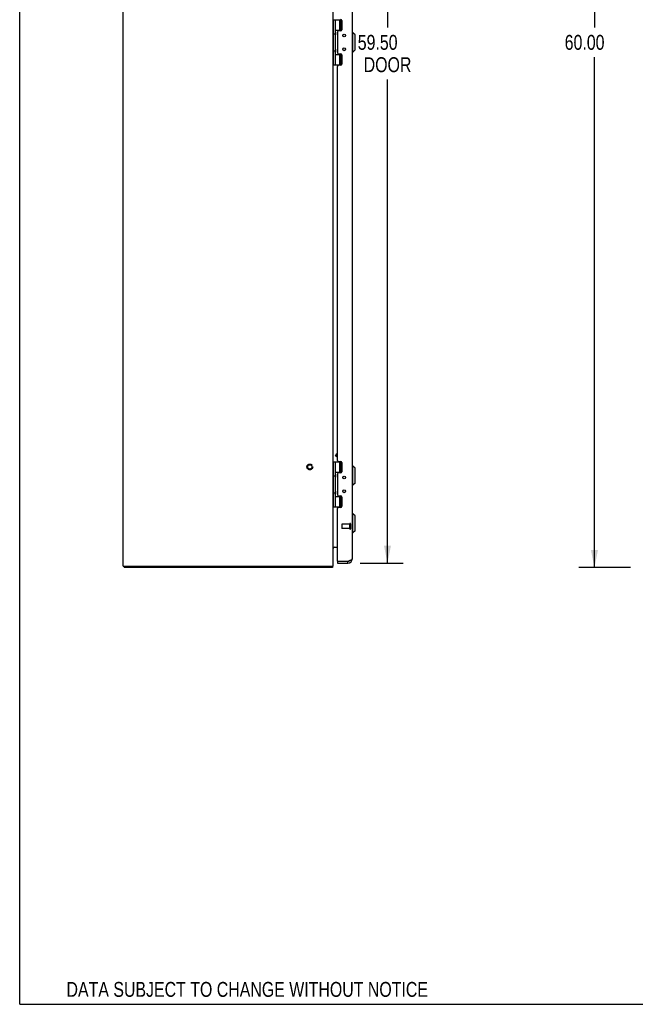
# Model space of a CAD drawing. Extents: x 0 to 170, y 0 to 110.
# Tile 1 of 7: x 0 to 35, y 0 to 56. Entities that reach past the tile are written whole.
import ezdxf
from ezdxf.enums import TextEntityAlignment as Align

# ---------------------------------------------------------------- set-up
doc = ezdxf.new("R2010")
doc.units = 0
doc.header["$LTSCALE"] = 9.35
doc.header["$MEASUREMENT"] = 0
doc.linetypes.add('HIDDEN', pattern=[0.2, 0.1, -0.1])
doc.layers.get('0').update_dxf_attribs({"linetype": 'CONTINUOUS'})
doc.layers.add('DEFAULT_2', color=8, linetype='HIDDEN')
doc.layers.add('DIMENSIONS', color=7, linetype='CONTINUOUS')
doc.styles.get("Standard").update_dxf_attribs({"font": 'txt', "width": 0.8})
doc.dimstyles.new('DIMSTYLE_1', dxfattribs={"dimtxt": 0.85, "dimasz": 1, "dimexe": 0.18, "dimexo": 0.0625, "dimgap": 0.09, "dimtad": 0, "dimtih": 1, "dimtoh": 1, "dimzin": 4, "dimtxsty": 'STANDARD', "dimblk": '_FILLED', "dimblk1": '_FILLED', "dimblk2": '_FILLED', "dimcen": 0.09, "dimazin": 3, "dimtfac": 1, "dimtofl": 0, "dimtmove": 0, "dimatfit": 3, "dimtolj": 1, "dimtzin": 4})

# ---------------------------------------------------------------- blocks, each defined once
blk = doc.blocks.new('_FILLED')
at = {"color": 0, "linetype": 'BYBLOCK'}
blk.add_solid([(0, 0), (-1, 0.2), (-1, -0.2)], dxfattribs=at)
blk = doc.blocks.new('*D1')
at = {"layer": 'DIMENSIONS', "color": 2, "linetype": 'CONTINUOUS'}
for p, q in [((34.912, 84.95), (31.953, 84.95)), ((32.853, 84.95), (32.853, 55.8)), ((32.853, 24.95), (32.853, 54.1)), ((34.912, 24.95), (31.953, 24.95))]:
    blk.add_line(p, q, dxfattribs=at)
for p, rotation in [((32.853, 84.95), 90), ((32.853, 24.95), 270)]:
    blk.add_blockref('_FILLED', p, dxfattribs=dict(at, rotation=rotation))
at = {"layer": 'DIMENSIONS', "color": 2, "linetype": 'CONTINUOUS', "width": 0.8}
blk.add_text('60.00', height=0.85, dxfattribs=at).set_placement((31.153, 54.525))
blk = doc.blocks.new('*D3')
at = {"layer": 'DIMENSIONS', "color": 2, "linetype": 'CONTINUOUS'}
for p, q in [((19.466, 84.7), (21.924, 84.7)), ((21.024, 84.7), (21.024, 55.8)), ((21.024, 25.2), (21.024, 52.825)), ((19.466, 25.2), (21.924, 25.2))]:
    blk.add_line(p, q, dxfattribs=at)
for p, rotation in [((21.024, 84.7), 90), ((21.024, 25.2), 270)]:
    blk.add_blockref('_FILLED', p, dxfattribs=dict(at, rotation=rotation))
at = {"layer": 'DIMENSIONS', "color": 2, "linetype": 'CONTINUOUS', "width": 0.8}
for s, p in [('59.50', (19.324, 54.525)), ('DOOR', (19.664, 53.25))]:
    blk.add_text(s, height=0.85, dxfattribs=at).set_placement(p)

msp = doc.modelspace()

# ---------------------------------------------------------------- linework, layer by layer
at = {"color": 7, "linetype": 'CONTINUOUS'}
for p, q in [((0, 0), (0, 110)), ((17.913, 56.23), (18.399, 56.23)), ((17.943, 53.67), (17.943, 56.23)), ((18.043, 55.538), (18.043, 56.23)), ((18.303, 55.64), (18.303, 56.23)), ((18.375, 55.64), (18.375, 56.23)), ((18.043, 55.538), (18.014, 55.442)), ((18.043, 55.345), (18.014, 55.442)), ((18.043, 55.64), (18.4, 55.64)), ((18.043, 54.554), (18.043, 55.345)), ((18.059, 55.513), (18.059, 55.512)), ((18.059, 55.512), (18.059, 55.371)), ((18.059, 55.371), (18.059, 55.371)), ((18.397, 55.635), (18.259, 55.635)), ((18.259, 55.607), (18.259, 55.635)), ((19.052, 55.499), (19.012, 55.499)), ((19.17, 55.38), (19.052, 55.499)), ((19.052, 54.396), (19.052, 55.499)), ((19.17, 54.514), (19.17, 55.38)), ((18.043, 54.554), (18.014, 54.458)), ((18.043, 54.361), (18.014, 54.458)), ((18.043, 53.67), (18.043, 54.361)), ((18.043, 54.26), (18.4, 54.26)), ((18.059, 54.529), (18.059, 54.528)), ((18.059, 54.528), (18.059, 54.387)), ((18.059, 54.387), (18.059, 54.387)), ((18.259, 54.265), (18.259, 54.292)), ((18.397, 54.265), (18.259, 54.265)), ((18.303, 53.67), (18.303, 54.26)), ((18.375, 53.67), (18.375, 54.26)), ((19.052, 54.396), (19.012, 54.396)), ((19.17, 54.514), (19.052, 54.396)), ((17.913, 53.67), (18.399, 53.67)), ((17.913, 30.98), (18.399, 30.98)), ((17.943, 28.42), (17.943, 30.98)), ((18.043, 30.288), (18.043, 30.98)), ((18.055, 31.338), (18.128, 31.464)), ((18.055, 31.338), (18.064, 31.304)), ((18.064, 31.304), (18.158, 31.467)), ((18.158, 31.249), (18.064, 31.304)), ((18.128, 31.464), (18.158, 31.472)), ((18.303, 30.39), (18.303, 30.98)), ((18.375, 30.39), (18.375, 30.98)), ((18.043, 30.39), (18.4, 30.39)), ((18.397, 30.385), (18.259, 30.385)), ((18.259, 30.357), (18.259, 30.385)), ((19.052, 30.749), (19.012, 30.749)), ((19.17, 30.63), (19.052, 30.749)), ((19.052, 29.646), (19.052, 30.749)), ((19.17, 29.764), (19.17, 30.63)), ((18.043, 30.288), (18.014, 30.192)), ((18.043, 30.095), (18.014, 30.192)), ((18.043, 29.304), (18.043, 30.095)), ((18.059, 30.263), (18.059, 30.262)), ((18.059, 30.262), (18.059, 30.121)), ((18.059, 30.121), (18.059, 30.121)), ((18.043, 29.304), (18.014, 29.208)), ((18.059, 29.279), (18.059, 29.278)), ((18.059, 29.278), (18.059, 29.137)), ((19.052, 29.646), (19.012, 29.646)), ((19.17, 29.764), (19.052, 29.646)), ((18.043, 29.111), (18.014, 29.208)), ((18.043, 28.42), (18.043, 29.111)), ((18.043, 29.01), (18.4, 29.01)), ((18.059, 29.137), (18.059, 29.137)), ((18.259, 29.015), (18.259, 29.042)), ((18.397, 29.015), (18.259, 29.015)), ((18.303, 28.42), (18.303, 29.01)), ((18.375, 28.42), (18.375, 29.01)), ((17.913, 28.42), (18.399, 28.42)), ((19.052, 28.027), (19.012, 28.027)), ((19.17, 27.909), (19.052, 28.027)), ((19.052, 26.924), (19.052, 28.027)), ((19.17, 27.043), (19.17, 27.909)), ((19.17, 27.043), (19.052, 26.924)), ((19.052, 26.924), (19.012, 26.924)), ((5.976, 25.028), (5.976, 24.95)), ((17.874, 25.028), (17.874, 24.95)), ((18.158, 25.304), (18.173, 25.304)), ((18.158, 25.304), (18.158, 25.2)), ((18.766, 25.2), (18.766, 25.304)), ((0, 0), (170, 0))]:
    msp.add_line(p, q, dxfattribs=at)
at = {"color": 3, "linetype": 'CONTINUOUS'}
for p, q in [((5.913, 25.028), (5.913, 84.872)), ((17.913, 25.028), (17.913, 84.872)), ((19.012, 84.453), (19.012, 25.446)), ((18.408, 56.197), (18.408, 55.67)), ((18.158, 55.544), (18.158, 54.355)), ((18.345, 55.607), (18.221, 55.607)), ((18.221, 54.292), (18.345, 54.292)), ((18.408, 54.229), (18.408, 53.702)), ((18.158, 31.073), (18.158, 53.576)), ((18.345, 53.639), (18.221, 53.639)), ((18.221, 31.01), (18.345, 31.01)), ((18.408, 30.947), (18.408, 30.42)), ((18.158, 30.294), (18.158, 29.105)), ((18.345, 30.357), (18.221, 30.357)), ((18.221, 29.042), (18.345, 29.042)), ((18.408, 28.979), (18.408, 28.452)), ((18.158, 25.319), (18.158, 28.326)), ((18.345, 28.389), (18.221, 28.389)), ((17.929, 26.101), (17.924, 26.105)), ((17.933, 26.122), (18.158, 26.122)), ((5.913, 25.028), (17.913, 25.028)), ((17.874, 24.95), (5.976, 24.95)), ((18.158, 25.2), (18.766, 25.2)), ((18.766, 25.304), (18.173, 25.304))]:
    msp.add_line(p, q, dxfattribs=at)
at = {"color": 8, "linetype": 'HIDDEN'}
for p, q in [((18.865, 27.428), (18.418, 27.428)), ((18.865, 27.18), (18.418, 27.18)), ((18.865, 27.18), (18.865, 27.428))]:
    msp.add_line(p, q, dxfattribs=at)
at = {"color": 3, "linetype": 'CONTINUOUS'}
for points in [[(17.92, 26.103), (17.918, 26.1), (17.915, 26.097), (17.914, 26.095), (17.913, 26.092)], [(17.933, 26.122), (17.933, 26.119), (17.933, 26.116), (17.931, 26.113), (17.929, 26.11), (17.927, 26.108), (17.924, 26.105), (17.92, 26.103)], [(17.933, 26.094), (17.933, 26.095), (17.933, 26.096), (17.932, 26.097), (17.931, 26.099), (17.929, 26.101)], [(19.012, 25.446), (19.01, 25.435), (19.005, 25.424), (18.996, 25.413), (18.984, 25.402), (18.969, 25.391), (18.95, 25.38), (18.929, 25.369), (18.906, 25.358), (18.88, 25.348), (18.853, 25.337), (18.825, 25.326), (18.795, 25.315), (18.766, 25.304)], [(17.892, 25.028), (17.891, 25.026), (17.889, 25.019), (17.887, 25.011), (17.886, 25.003), (17.885, 24.995), (17.885, 24.987), (17.884, 24.98), (17.884, 24.974), (17.883, 24.968), (17.882, 24.963), (17.881, 24.959), (17.88, 24.955), (17.879, 24.953), (17.878, 24.951), (17.876, 24.95), (17.874, 24.95)]]:
    msp.add_lwpolyline(points, dxfattribs=at)
for centre in [(18.548, 55.343), (18.548, 54.556), (18.548, 30.093), (18.548, 29.306)]:
    msp.add_circle(centre, 0.083, dxfattribs=at)
at = {"color": 7, "linetype": 'CONTINUOUS'}
for centre in [(18.548, 55.343), (18.548, 54.556), (18.548, 30.093), (18.548, 29.306)]:
    msp.add_circle(centre, 0.079, dxfattribs=at)
at = {"color": 8, "linetype": 'HIDDEN'}
msp.add_circle((16.585, 30.7), 0.124, dxfattribs=at)
at = {"color": 3, "linetype": 'CONTINUOUS'}
for centre, radius, start, end in [((18.345, 56.197), 0.063, 0, 90), ((18.221, 55.544), 0.063, 90, 180), ((18.345, 55.67), 0.063, 270, 360), ((18.221, 54.355), 0.063, 180, 270), ((18.345, 54.229), 0.063, 0, 90), ((18.221, 53.576), 0.063, 90, 180), ((18.345, 53.702), 0.063, 270, 360), ((18.221, 31.073), 0.063, 180, 270), ((18.345, 30.947), 0.063, 0, 90), ((18.345, 30.42), 0.063, 270, 360), ((18.221, 30.294), 0.063, 90, 180), ((18.221, 29.105), 0.063, 180, 270), ((18.345, 28.979), 0.063, 0, 90), ((18.221, 28.326), 0.063, 90, 180), ((18.345, 28.452), 0.063, 270, 360), ((17.993, 26.042), 0.08, 90, 180), ((18.173, 25.319), 0.015, 180, 270), ((18.766, 25.446), 0.246, 270, 360)]:
    msp.add_arc(centre, radius, start, end, dxfattribs=at)
at = {"color": 7, "linetype": 'CONTINUOUS'}
for centre, radius, start, end in [((17.969, 55.512), 0.09, 0.672, 34.406), ((17.969, 55.372), 0.09, 325.594, 359.328), ((17.969, 54.528), 0.09, 0.672, 34.406), ((17.969, 54.388), 0.09, 325.594, 359.328), ((17.969, 30.262), 0.09, 0.672, 34.406), ((17.969, 30.122), 0.09, 325.594, 359.328), ((17.969, 29.278), 0.09, 0.672, 34.406), ((17.969, 29.138), 0.09, 325.594, 359.328), ((18.766, 25.446), 0.142, 270, 311.086)]:
    msp.add_arc(centre, radius, start, end, dxfattribs=at)
at = {"layer": 'DEFAULT_2', "color": 8, "linetype": 'HIDDEN'}
for p, q in [((18.408, 27.418), (18.408, 27.19)), ((18.865, 27.446), (18.865, 27.162)), ((18.908, 27.446), (18.908, 27.162))]:
    msp.add_line(p, q, dxfattribs=at)
for radius in [0.164, 0.124]:
    msp.add_circle((16.585, 30.7), radius, dxfattribs=at)
for centre, radius, start, end in [((18.418, 27.418), 0.01, 90, 180), ((18.418, 27.19), 0.01, 180, 270), ((18.887, 27.446), 0.0215, 0, 180), ((18.887, 27.162), 0.0215, 180, 360)]:
    msp.add_arc(centre, radius, start, end, dxfattribs=at)

# ---------------------------------------------------------------- texts
at = {"layer": 'DIMENSIONS', "color": 2, "linetype": 'CONTINUOUS', "width": 0.8}
msp.add_text('DATA SUBJECT TO CHANGE WITHOUT NOTICE', height=0.85, dxfattribs=at).set_placement((13.007, 0.427), align=Align.CENTER)

# ---------------------------------------------------------------- dimensions: what is measured, and where the dimension line sits
at = {"layer": 'DIMENSIONS', "color": 2, "linetype": 'CONTINUOUS'}
dim = msp.add_linear_dim(base=(32.853, 24.95), p1=(34.912, 84.95), p2=(34.912, 24.95), angle=270, dimstyle='DIMSTYLE_1', dxfattribs=at)
dim.commit()
dim.dimension.update_dxf_attribs({"geometry": '*D1', "text_midpoint": (32.853, 54.95), "dimtype": 160})
dim = msp.add_linear_dim(base=(21.024, 25.2), p1=(19.466, 84.7), p2=(19.466, 25.2), angle=270, text='<>\\PDOOR', dimstyle='DIMSTYLE_1', dxfattribs=at)
dim.commit()
dim.dimension.update_dxf_attribs({"geometry": '*D3', "text_midpoint": (21.024, 54.312), "dimtype": 160})

doc.saveas('drawing.dxf')
